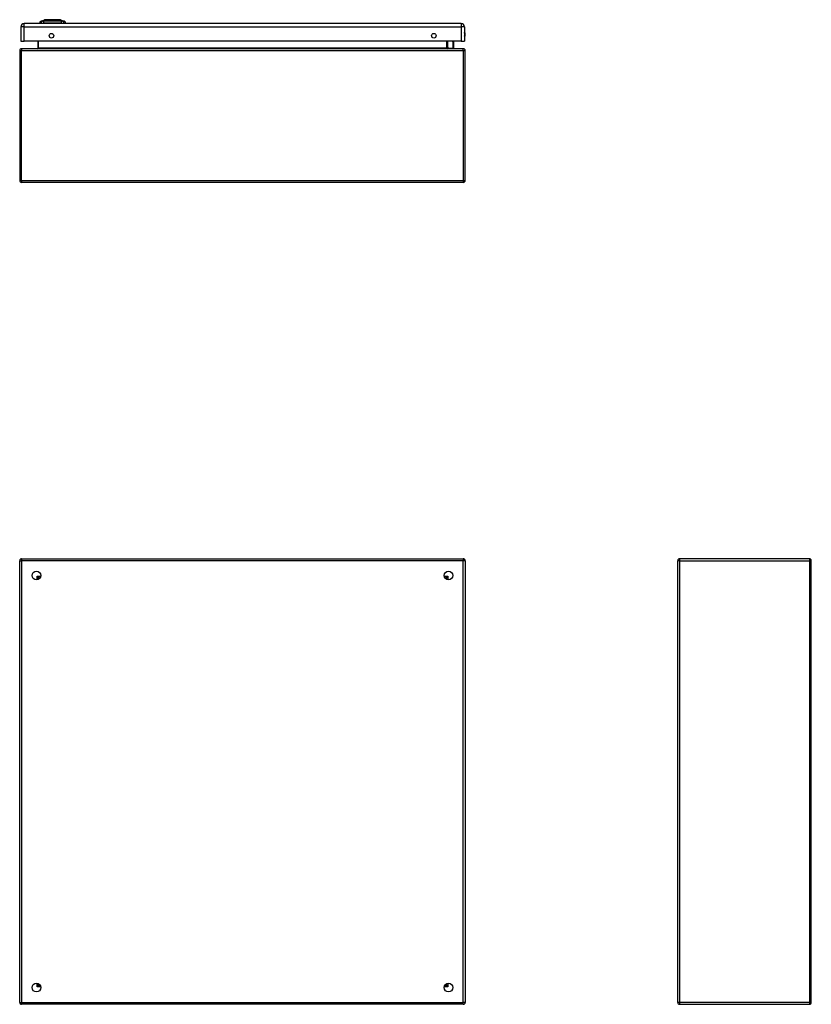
# Model space of a CAD drawing. Header units: inches. Extents: x 12 to 130, y 10 to 80.
# Tile 2 of 7: x 12 to 47, y 36 to 80. Entities that reach past the tile are written whole.
import ezdxf

# ---------------------------------------------------------------- set-up
doc = ezdxf.new("R2010")
doc.units = ezdxf.units.IN
doc.header["$MEASUREMENT"] = 0
doc.layers.add('Visible Edges(ANSI)', color=7, linetype='Continuous', lineweight=25)
doc.layers.add('Visible Tangent Edges(ANSI)', color=7, linetype='Continuous', lineweight=25)

msp = doc.modelspace()

# ---------------------------------------------------------------- linework, layer by layer
at = {"layer": 'Visible Edges(ANSI)'}
for p, q in [((12.848, 79.645), (13.008, 79.707)), ((13.721, 79.707), (13.881, 79.645)), ((11.941, 79.391), (11.941, 78.737)), ((31.713, 79.537), (12.087, 79.537)), ((12.842, 79.553), (12.774, 79.553)), ((12.842, 79.553), (12.953, 79.553)), ((13.776, 79.553), (12.953, 79.553)), ((13.776, 79.553), (13.887, 79.553)), ((13.955, 79.553), (13.887, 79.553)), ((31.859, 79.391), (31.859, 78.737)), ((11.941, 78.737), (12.087, 78.737)), ((31.713, 78.737), (12.087, 78.737)), ((12.703, 78.737), (12.703, 78.434)), ((31.077, 78.434), (31.077, 78.737)), ((31.361, 78.737), (31.372, 78.68)), ((31.713, 78.737), (31.859, 78.737)), ((11.89, 78.319), (11.89, 72.487)), ((31.806, 78.403), (11.974, 78.403)), ((31.122, 78.438), (31.083, 78.478)), ((31.136, 78.433), (31.353, 78.433)), ((31.372, 78.676), (31.372, 78.452)), ((31.89, 72.487), (31.89, 78.319)), ((31.806, 72.403), (11.974, 72.403)), ((11.89, 35.59), (11.89, 55.422)), ((11.974, 55.506), (31.806, 55.506)), ((31.89, 55.422), (31.89, 35.59)), ((41.431, 35.59), (41.431, 55.422)), ((47.347, 55.506), (41.515, 55.506)), ((47.431, 35.59), (47.431, 55.422)), ((12.756, 54.609), (12.756, 54.599)), ((12.797, 54.64), (12.787, 54.64)), ((30.993, 54.64), (30.984, 54.64)), ((31.024, 54.609), (31.024, 54.599)), ((12.756, 36.413), (12.756, 36.403)), ((12.787, 36.372), (12.797, 36.372)), ((30.984, 36.372), (30.993, 36.372)), ((31.024, 36.413), (31.024, 36.403)), ((31.806, 35.506), (11.974, 35.506)), ((41.515, 35.506), (47.347, 35.506))]:
    msp.add_line(p, q, dxfattribs=at)
at = {"layer": 'Visible Edges(ANSI)', "flags": 128}
msp.add_lwpolyline([(13.72, 79.708), (13.719, 79.708), (13.718, 79.708), (13.716, 79.708), (13.713, 79.708), (13.709, 79.708), (13.704, 79.708), (13.699, 79.708), (13.693, 79.708), (13.686, 79.708), (13.678, 79.708), (13.669, 79.708), (13.66, 79.708), (13.65, 79.708), (13.639, 79.708), (13.628, 79.708), (13.616, 79.708), (13.603, 79.708), (13.59, 79.708), (13.576, 79.708), (13.562, 79.708), (13.547, 79.708), (13.532, 79.708), (13.517, 79.708), (13.501, 79.708), (13.484, 79.708), (13.468, 79.708), (13.451, 79.708), (13.434, 79.708), (13.417, 79.708), (13.399, 79.708), (13.382, 79.708), (13.364, 79.708), (13.347, 79.708), (13.33, 79.708), (13.312, 79.708), (13.295, 79.708), (13.278, 79.708), (13.261, 79.708), (13.245, 79.708), (13.228, 79.708), (13.212, 79.708), (13.197, 79.708), (13.181, 79.708), (13.167, 79.708), (13.153, 79.708), (13.139, 79.708), (13.126, 79.708), (13.113, 79.708), (13.101, 79.708), (13.09, 79.708), (13.079, 79.708), (13.069, 79.708), (13.06, 79.708), (13.051, 79.708), (13.043, 79.708), (13.036, 79.708), (13.03, 79.708), (13.025, 79.708), (13.02, 79.708), (13.016, 79.708), (13.013, 79.708), (13.011, 79.708), (13.01, 79.708), (13.009, 79.708)], dxfattribs=at)
at = {"layer": 'Visible Edges(ANSI)'}
for centre, radius in [((13.316, 78.987), 0.102), ((30.484, 78.987), 0.102), ((12.64, 54.756), 0.195), ((31.14, 54.756), 0.195), ((12.64, 36.256), 0.195), ((31.14, 36.256), 0.195)]:
    msp.add_circle(centre, radius, dxfattribs=at)
for centre, radius, start, end in [((12.891, 79.535), 0.118, 111.2505, 171.3991), ((13.009, 79.703), 0.00492, 90.2088, 111.2505), ((13.72, 79.703), 0.00492, 68.7495, 89.7912), ((13.838, 79.535), 0.118, 8.6009, 68.7495), ((12.087, 79.391), 0.146, 90, 180), ((12.833, 79.561), 0.0394, 191.537, 216.8699), ((13.896, 79.561), 0.0394, 323.1301, 348.463), ((31.713, 79.391), 0.146, 0, 90), ((31.706, 79.045), 0.187, 324.6864, 35.3136), ((31.353, 78.676), 0.0197, 0, 10.9409), ((11.974, 78.319), 0.084, 90, 180), ((12.672, 78.434), 0.031, 270, 0), ((31.097, 78.492), 0.0197, 180, 225), ((31.108, 78.434), 0.031, 180, 270), ((31.136, 78.452), 0.0197, 225, 270), ((31.353, 78.452), 0.0197, 270, 0), ((31.806, 78.319), 0.084, 0, 90), ((11.974, 72.487), 0.084, 180, 270), ((31.806, 72.487), 0.084, 270, 0), ((11.974, 55.422), 0.084, 90, 180), ((31.806, 55.422), 0.084, 0, 90), ((41.515, 55.422), 0.084, 90, 180), ((47.347, 55.422), 0.084, 0, 90), ((12.787, 54.609), 0.031, 90, 180), ((30.993, 54.609), 0.031, 0, 90), ((12.787, 36.403), 0.031, 180, 270), ((30.993, 36.403), 0.031, 270, 0), ((11.974, 35.59), 0.084, 180, 270), ((31.806, 35.59), 0.084, 270, 0), ((41.515, 35.59), 0.084, 180, 270), ((47.347, 35.59), 0.084, 270, 0)]:
    msp.add_arc(centre, radius, start, end, dxfattribs=at)
at = {"layer": 'Visible Tangent Edges(ANSI)'}
for p, q in [((12.848, 79.645), (13.008, 79.707)), ((12.087, 79.391), (11.941, 79.391)), ((12.087, 79.391), (12.087, 79.537)), ((12.087, 78.737), (12.087, 79.391)), ((12.087, 79.391), (31.713, 79.391)), ((31.713, 79.537), (31.713, 79.391)), ((31.713, 79.391), (31.713, 78.737)), ((31.859, 79.391), (31.713, 79.391)), ((12.734, 78.434), (12.734, 78.737)), ((31.046, 78.737), (31.046, 78.434)), ((31.097, 78.737), (31.097, 78.474)), ((31.353, 78.666), (31.339, 78.737)), ((11.89, 78.319), (11.974, 78.319)), ((11.974, 78.403), (11.974, 78.319)), ((11.974, 78.319), (31.806, 78.319)), ((11.974, 72.487), (11.974, 78.319)), ((12.734, 78.434), (12.703, 78.434)), ((31.046, 78.434), (12.734, 78.434)), ((31.046, 78.434), (31.077, 78.434)), ((31.097, 78.474), (31.136, 78.433)), ((31.353, 78.433), (31.353, 78.666)), ((31.806, 78.319), (31.806, 78.403)), ((31.806, 78.319), (31.89, 78.319)), ((31.806, 78.319), (31.806, 72.487)), ((11.89, 72.487), (11.974, 72.487)), ((11.974, 72.487), (11.974, 72.403)), ((11.974, 72.487), (31.806, 72.487)), ((31.806, 72.487), (31.806, 72.403)), ((31.806, 72.487), (31.89, 72.487)), ((11.89, 55.422), (11.974, 55.422)), ((11.974, 55.506), (11.974, 55.422)), ((31.806, 55.422), (11.974, 55.422)), ((11.974, 55.422), (11.974, 35.59)), ((31.806, 55.506), (31.806, 55.422)), ((31.89, 55.422), (31.806, 55.422)), ((31.806, 35.59), (31.806, 55.422)), ((41.515, 55.422), (41.431, 55.422)), ((41.515, 55.506), (41.515, 55.422)), ((41.515, 55.422), (47.347, 55.422)), ((41.515, 55.422), (41.515, 35.59)), ((47.347, 55.506), (47.347, 55.422)), ((47.347, 55.422), (47.347, 35.59)), ((47.431, 55.422), (47.347, 55.422)), ((12.672, 54.724), (12.787, 54.64)), ((12.756, 54.609), (12.672, 54.724)), ((12.672, 54.724), (12.833, 54.724)), ((12.672, 54.564), (12.672, 54.724)), ((30.948, 54.724), (31.108, 54.724)), ((30.993, 54.64), (31.108, 54.724)), ((31.108, 54.724), (31.024, 54.609)), ((31.108, 54.724), (31.108, 54.564)), ((12.672, 36.288), (12.672, 36.448)), ((12.672, 36.288), (12.756, 36.403)), ((12.787, 36.372), (12.672, 36.288)), ((12.833, 36.288), (12.672, 36.288)), ((31.108, 36.288), (30.948, 36.288)), ((31.108, 36.288), (30.993, 36.372)), ((31.024, 36.403), (31.108, 36.288)), ((31.108, 36.448), (31.108, 36.288)), ((11.89, 35.59), (11.974, 35.59)), ((11.974, 35.506), (11.974, 35.59)), ((11.974, 35.59), (31.806, 35.59)), ((31.89, 35.59), (31.806, 35.59)), ((31.806, 35.506), (31.806, 35.59)), ((41.515, 35.59), (41.431, 35.59)), ((47.347, 35.59), (41.515, 35.59)), ((41.515, 35.59), (41.515, 35.506)), ((47.347, 35.59), (47.347, 35.506)), ((47.347, 35.59), (47.431, 35.59))]:
    msp.add_line(p, q, dxfattribs=at)
at = {"layer": 'Visible Tangent Edges(ANSI)', "flags": 128}
for points in [[(12.925, 79.647), (12.916, 79.647), (12.911, 79.647), (12.906, 79.647), (12.9, 79.647), (12.895, 79.647), (12.891, 79.646), (12.886, 79.646), (12.882, 79.646), (12.878, 79.646), (12.874, 79.646), (12.871, 79.646), (12.867, 79.646), (12.864, 79.646), (12.861, 79.646), (12.859, 79.646), (12.857, 79.646), (12.855, 79.646), (12.853, 79.646), (12.851, 79.646), (12.85, 79.645), (12.849, 79.645), (12.849, 79.645), (12.848, 79.645), (12.848, 79.645)], [(12.946, 79.647), (12.945, 79.647), (12.944, 79.647), (12.943, 79.647), (12.942, 79.647), (12.941, 79.647), (12.94, 79.647), (12.939, 79.647), (12.938, 79.647), (12.937, 79.647), (12.936, 79.647), (12.935, 79.647), (12.934, 79.647), (12.933, 79.647), (12.932, 79.647), (12.931, 79.647), (12.931, 79.647), (12.93, 79.647), (12.929, 79.647), (12.928, 79.647), (12.927, 79.647), (12.927, 79.647), (12.926, 79.647), (12.925, 79.647), (12.925, 79.647)], [(12.976, 79.647), (12.975, 79.647), (12.973, 79.647), (12.972, 79.647), (12.97, 79.647), (12.969, 79.647), (12.968, 79.647), (12.966, 79.647), (12.965, 79.647), (12.964, 79.647), (12.963, 79.647), (12.961, 79.647), (12.96, 79.647), (12.959, 79.647), (12.957, 79.647), (12.956, 79.647), (12.955, 79.647), (12.954, 79.647), (12.953, 79.647), (12.951, 79.647), (12.95, 79.647), (12.949, 79.647), (12.948, 79.647), (12.947, 79.647), (12.946, 79.647)], [(13.753, 79.647), (13.72, 79.647), (13.689, 79.647), (13.657, 79.646), (13.626, 79.646), (13.594, 79.646), (13.561, 79.646), (13.529, 79.646), (13.496, 79.646), (13.464, 79.646), (13.431, 79.645), (13.398, 79.645), (13.365, 79.645), (13.332, 79.645), (13.299, 79.645), (13.266, 79.646), (13.233, 79.646), (13.2, 79.646), (13.168, 79.646), (13.136, 79.646), (13.104, 79.646), (13.072, 79.646), (13.041, 79.647), (13.01, 79.647), (12.976, 79.647)], [(13.008, 79.707), (13.008, 79.707), (13.008, 79.707), (13.009, 79.707), (13.01, 79.707), (13.011, 79.707), (13.013, 79.708), (13.015, 79.708), (13.017, 79.708), (13.02, 79.708), (13.023, 79.708), (13.026, 79.708), (13.029, 79.708), (13.033, 79.708), (13.036, 79.708), (13.041, 79.708), (13.045, 79.708), (13.05, 79.708), (13.055, 79.708), (13.06, 79.708), (13.066, 79.708), (13.071, 79.708), (13.077, 79.708), (13.084, 79.708), (13.09, 79.708)], [(13.09, 79.708), (13.092, 79.708), (13.094, 79.708), (13.095, 79.708), (13.097, 79.708), (13.099, 79.708), (13.101, 79.708), (13.103, 79.708), (13.105, 79.708), (13.107, 79.708), (13.109, 79.708), (13.11, 79.708), (13.112, 79.708), (13.114, 79.708), (13.116, 79.708), (13.118, 79.708), (13.12, 79.708), (13.122, 79.708), (13.124, 79.708), (13.127, 79.708), (13.129, 79.708), (13.131, 79.708), (13.133, 79.708), (13.135, 79.708), (13.137, 79.708)], [(13.137, 79.708), (13.153, 79.708), (13.17, 79.708), (13.188, 79.708), (13.206, 79.708), (13.224, 79.708), (13.244, 79.708), (13.263, 79.708), (13.283, 79.708), (13.303, 79.708), (13.323, 79.707), (13.344, 79.707), (13.365, 79.707), (13.385, 79.707), (13.406, 79.707), (13.426, 79.708), (13.446, 79.708), (13.466, 79.708), (13.486, 79.708), (13.505, 79.708), (13.524, 79.708), (13.542, 79.708), (13.559, 79.708), (13.576, 79.708), (13.592, 79.708)], [(13.592, 79.708), (13.594, 79.708), (13.596, 79.708), (13.598, 79.708), (13.601, 79.708), (13.603, 79.708), (13.605, 79.708), (13.607, 79.708), (13.609, 79.708), (13.611, 79.708), (13.613, 79.708), (13.615, 79.708), (13.617, 79.708), (13.619, 79.708), (13.621, 79.708), (13.623, 79.708), (13.624, 79.708), (13.626, 79.708), (13.628, 79.708), (13.63, 79.708), (13.632, 79.708), (13.634, 79.708), (13.636, 79.708), (13.637, 79.708), (13.639, 79.708)], [(13.639, 79.708), (13.646, 79.708), (13.652, 79.708), (13.658, 79.708), (13.664, 79.708), (13.669, 79.708), (13.674, 79.708), (13.679, 79.708), (13.684, 79.708), (13.688, 79.708), (13.693, 79.708), (13.697, 79.708), (13.7, 79.708), (13.704, 79.708), (13.707, 79.708), (13.709, 79.708), (13.712, 79.708), (13.714, 79.708), (13.716, 79.708), (13.718, 79.707), (13.719, 79.707), (13.72, 79.707), (13.721, 79.707), (13.721, 79.707), (13.721, 79.707)], [(13.805, 79.647), (13.803, 79.647), (13.802, 79.647), (13.8, 79.647), (13.799, 79.647), (13.797, 79.647), (13.795, 79.647), (13.793, 79.647), (13.792, 79.647), (13.79, 79.647), (13.788, 79.647), (13.785, 79.647), (13.783, 79.647), (13.781, 79.647), (13.779, 79.647), (13.777, 79.647), (13.774, 79.647), (13.772, 79.647), (13.769, 79.647), (13.767, 79.647), (13.764, 79.647), (13.761, 79.647), (13.759, 79.647), (13.756, 79.647), (13.753, 79.647)], [(13.881, 79.645), (13.881, 79.645), (13.881, 79.645), (13.88, 79.645), (13.879, 79.645), (13.878, 79.646), (13.876, 79.646), (13.875, 79.646), (13.873, 79.646), (13.87, 79.646), (13.868, 79.646), (13.865, 79.646), (13.862, 79.646), (13.859, 79.646), (13.855, 79.646), (13.851, 79.646), (13.847, 79.646), (13.843, 79.646), (13.838, 79.646), (13.834, 79.647), (13.829, 79.647), (13.824, 79.647), (13.818, 79.647), (13.813, 79.647), (13.805, 79.647)]]:
    msp.add_lwpolyline(points, dxfattribs=at)
at = {"layer": 'Visible Tangent Edges(ANSI)'}
for centre, radius, start, end in [((13.009, 79.703), 0.00492, 90.2088, 111.2505), ((31.706, 79.045), 0.168, 335.7439, 24.2561)]:
    msp.add_arc(centre, radius, start, end, dxfattribs=at)
for centre, major_axis, ratio, start_param, end_param in [((12.952, 79.533), (0.016, 0.117), 0.948273, 0.391156, 1.528426), ((12.99, 79.533), (-0.005, 0.118), 0.314585, 0.249322, 1.386592), ((13.739, 79.533), (0.005, 0.118), 0.314585, 4.896593, 6.033863), ((13.777, 79.533), (-0.016, 0.117), 0.948273, 4.754759, 5.892029), ((31.353, 78.676), (0.0193, 0.0037), 0.526442, 4.610972, 6.283185), ((12.672, 78.434), (0.062, 0), 0.5, 4.712389, 6.283185), ((31.108, 78.434), (-0.062, 0), 0.5, 0, 1.570796), ((31.097, 78.492), (-0.0197, 0), 0.91745, 0, 1.570796), ((31.097, 78.492), (-0.0139, -0.0139), 0.852462, 0, 0.864875), ((31.353, 78.676), (0.0197, 0), 0.533433, 4.712389, 6.283185)]:
    msp.add_ellipse(centre, major_axis=major_axis, ratio=ratio, start_param=start_param, end_param=end_param, dxfattribs=at)

doc.saveas('drawing.dxf')
